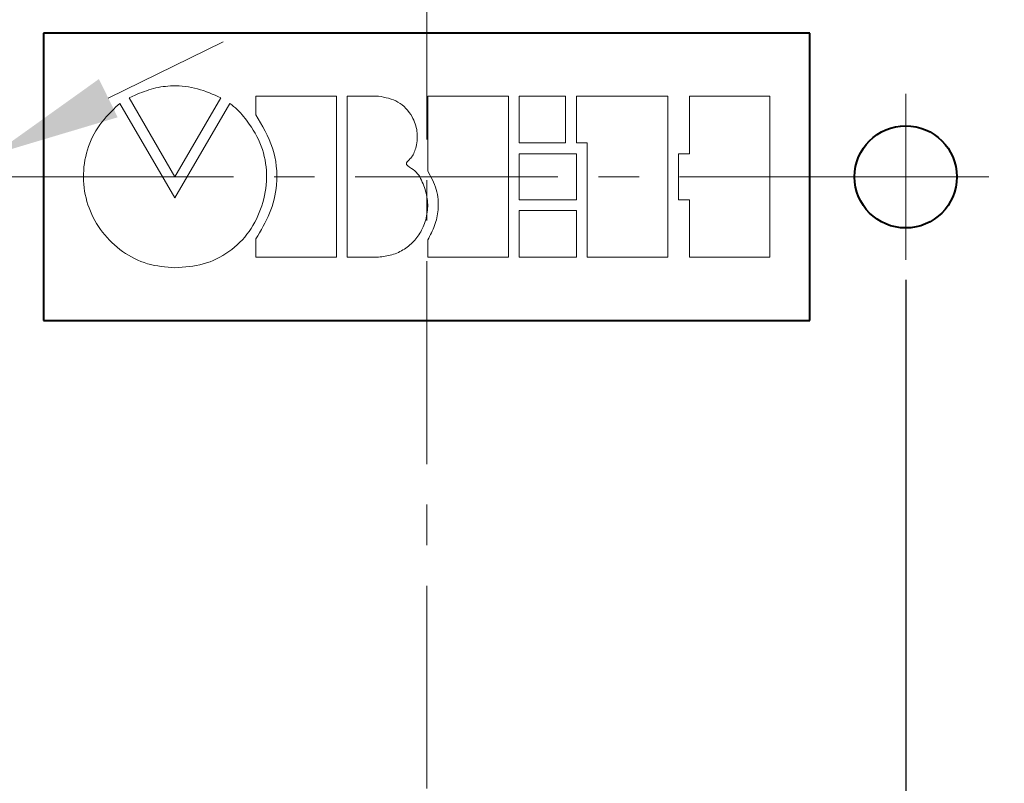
# Model space of a CAD drawing. Header units: millimetres. Extents: x 2146 to 2591, y 1129 to 1436.
# Tile 9 of 15: x 2223 to 2254, y 1311 to 1335. Entities that reach past the tile are written whole.
import ezdxf

# ---------------------------------------------------------------- set-up
doc = ezdxf.new("R2010")
doc.units = ezdxf.units.MM
doc.linetypes.add('ACAD_ISO05W100', pattern=[33, 24, -3, 0, -3, 0, -3])
doc.linetypes.add('CENTER', pattern=[10.16, 6.35, -1.27, 1.27, -1.27])
for name, color, linetype, lineweight in [('main', 5, 'Continuous', 40), ('size', 7, 'Continuous', 13), ('text', 7, 'Continuous', 18), ('ОСЕВЫЕ', 1, 'CENTER', 15)]:
    doc.layers.add(name, color=color, linetype=linetype, lineweight=lineweight)
doc.styles.add('K5_TEXTSTYLE', font='win_eskd.shx', dxfattribs={"width": 0.8, "oblique": 15, "height": 3.5})
doc.dimstyles.new('ISO-25', dxfattribs={"dimtxt": 3.5, "dimasz": 4, "dimexe": 1.25, "dimexo": 0.625, "dimgap": 1, "dimtad": 1, "dimdec": 1, "dimrnd": 0.5, "dimtxsty": 'K5_TEXTSTYLE', "dimcen": 0, "dimclrd": 256, "dimclrt": 256, "dimadec": 0, "dimazin": 2, "dimtfac": 1, "dimtdec": 1, "dimtmove": 0, "dimatfit": 1, "dimfxl": 1, "dimlwd": -1, "dimarcsym": 2})
doc.dimstyles.get("Standard").update_dxf_attribs({"dimtxt": 3.5, "dimasz": 4, "dimexe": 1.25, "dimexo": 0.0625, "dimgap": 1, "dimtad": 1, "dimtoh": 1, "dimdec": 1, "dimrnd": 0.5, "dimtxsty": 'K5_TEXTSTYLE', "dimcen": 0.09, "dimclrd": 256, "dimclrt": 256, "dimadec": 0, "dimazin": 2, "dimtfac": 1, "dimtdec": 1, "dimtmove": 1, "dimatfit": 1, "dimfxl": 1, "dimtolj": 1, "dimtzin": 0, "dimlwd": -1, "dimlwe": -1, "dimarcsym": 0})

# ---------------------------------------------------------------- blocks, each defined once
blk = doc.blocks.new('*D21')
at = {"layer": 'Defpoints', "color": 0, "transparency": 16777216}
for p in [(2262.534, 1308.278), (2258.704, 1307.126)]:
    blk.add_point(p, dxfattribs=at)
at = {"layer": 'size', "transparency": 16777216}
for p, q in [((2281.584, 1314.007), (2266.365, 1309.43)), ((2287.512, 1314.007), (2281.584, 1314.007)), ((2258.704, 1307.126), (2262.534, 1308.278)), ((2254.873, 1305.974), (2251.043, 1304.822))]:
    blk.add_line(p, q, dxfattribs=at)
for points in [[(2266.173, 1310.068), (2266.557, 1308.791), (2262.534, 1308.278)], [(2255.065, 1305.335), (2254.681, 1306.612), (2258.704, 1307.126)]]:
    blk.add_solid(points, dxfattribs=at)
at = {"layer": 'size', "linetype": 'ACAD_ISO05W100', "transparency": 16777216, "insert": (2285.048, 1316.757), "char_height": 3.5, "attachment_point": 5, "style": 'K5_TEXTSTYLE'}
blk.add_mtext('\\A1;%%c4', dxfattribs=at)
blk = doc.blocks.new('*D30')
at = {"layer": 'Defpoints', "color": 0}
for p in [(2222.056, 1330.406), (2219.182, 1328.998)]:
    blk.add_point(p, dxfattribs=at)
at = {"layer": 'size'}
for p, q in [((2225.648, 1332.166), (2229.24, 1333.926)), ((2222.056, 1330.406), (2219.182, 1328.998)), ((2195.532, 1317.408), (2215.59, 1327.238)), ((2186.325, 1317.408), (2195.532, 1317.408))]:
    blk.add_line(p, q, dxfattribs=at)
for points in [[(2225.354, 1332.765), (2225.941, 1331.567), (2222.056, 1330.406)], [(2215.884, 1326.639), (2215.297, 1327.836), (2219.182, 1328.998)]]:
    blk.add_solid(points, dxfattribs=at)
at = {"layer": 'size', "linetype": 'ACAD_ISO05W100', "insert": (2190.429, 1320.644), "char_height": 3.5, "attachment_point": 5, "style": 'K5_TEXTSTYLE'}
blk.add_mtext('{\\Q0;%%c}3,2', dxfattribs=at)
blk = doc.blocks.new('*D31')
at = {"layer": 'Defpoints', "color": 0, "transparency": 16777216}
for p in [(2220.619, 1327.102), (2250.619, 1327.102), (2250.619, 1250.702)]:
    blk.add_point(p, dxfattribs=at)
at = {"layer": 'size', "color": 0, "lineweight": -2, "transparency": 16777216}
for p, q in [((2220.619, 1326.477), (2220.619, 1249.452)), ((2250.619, 1326.477), (2250.619, 1249.452))]:
    blk.add_line(p, q, dxfattribs=at)
at = {"layer": 'size', "transparency": 16777216}
blk.add_line((2224.619, 1250.702), (2246.619, 1250.702), dxfattribs=at)
for points in [[(2224.619, 1251.368), (2224.619, 1250.035), (2220.619, 1250.702)], [(2246.619, 1250.035), (2246.619, 1251.368), (2250.619, 1250.702)]]:
    blk.add_solid(points, dxfattribs=at)
at = {"layer": 'size', "linetype": 'ACAD_ISO05W100', "transparency": 16777216, "insert": (2235.619, 1253.524), "char_height": 3.5, "attachment_point": 5, "style": 'K5_TEXTSTYLE'}
blk.add_mtext('30', dxfattribs=at)

msp = doc.modelspace()

# ---------------------------------------------------------------- linework, layer by layer
at = {"color": 7, "linetype": 'Continuous', "lineweight": 15}
for p, q in [((2226.484, 1332.263), (2226.305, 1332.174)), ((2226.305, 1332.174), (2227.736, 1329.704)), ((2227.736, 1329.704), (2229.172, 1332.174)), ((2230.266, 1332.229), (2230.266, 1331.645)), ((2232.793, 1332.229), (2230.266, 1332.229)), ((2232.793, 1327.189), (2232.793, 1332.229)), ((2234.109, 1332.228), (2233.129, 1332.228)), ((2233.129, 1332.228), (2233.129, 1327.188)), ((2238.176, 1332.228), (2235.651, 1332.228)), ((2235.651, 1332.228), (2235.651, 1329.892)), ((2238.176, 1327.188), (2238.176, 1332.228)), ((2238.516, 1332.226), (2238.516, 1330.765)), ((2239.97, 1332.226), (2238.516, 1332.226)), ((2239.97, 1330.765), (2239.97, 1332.226)), ((2240.305, 1332.226), (2240.305, 1330.765)), ((2243.168, 1332.226), (2240.305, 1332.226)), ((2243.168, 1327.186), (2243.168, 1332.226)), ((2246.369, 1332.225), (2243.844, 1332.225)), ((2243.844, 1332.225), (2243.844, 1330.427)), ((2246.369, 1327.185), (2246.369, 1332.225)), ((2226.013, 1331.996), (2225.887, 1331.894)), ((2227.732, 1329.047), (2226.013, 1331.996)), ((2229.455, 1331.999), (2227.732, 1329.047)), ((2238.516, 1330.765), (2239.97, 1330.765)), ((2240.305, 1330.765), (2240.641, 1330.765)), ((2240.641, 1330.765), (2240.641, 1327.186)), ((2238.516, 1330.427), (2238.516, 1328.983)), ((2240.306, 1330.427), (2238.516, 1330.427)), ((2240.306, 1328.983), (2240.306, 1330.427)), ((2243.844, 1330.427), (2243.506, 1330.427)), ((2243.506, 1330.427), (2243.506, 1328.983)), ((2238.516, 1328.983), (2240.306, 1328.983)), ((2243.506, 1328.983), (2243.844, 1328.983)), ((2243.844, 1328.983), (2243.844, 1327.185)), ((2238.516, 1328.647), (2238.516, 1327.187)), ((2240.306, 1328.647), (2238.516, 1328.647)), ((2240.306, 1327.187), (2240.306, 1328.647)), ((2230.266, 1327.758), (2230.266, 1327.189)), ((2235.651, 1327.726), (2235.651, 1327.188)), ((2230.266, 1327.189), (2232.793, 1327.189)), ((2233.129, 1327.188), (2234.109, 1327.188)), ((2235.651, 1327.188), (2238.176, 1327.188)), ((2238.516, 1327.187), (2240.306, 1327.187)), ((2240.641, 1327.186), (2243.168, 1327.186)), ((2243.844, 1327.185), (2246.369, 1327.185))]:
    msp.add_line(p, q, dxfattribs=at)
for points, knots in [([(2229.172, 1332.174), (2228.934, 1332.283), (2228.458, 1332.499), (2227.725, 1332.58), (2227.056, 1332.493), (2226.675, 1332.34), (2226.484, 1332.263)], [0, 0, 0, 0, 0.280022, 0.559754, 0.779825, 1, 1, 1, 1]), ([(2234.109, 1327.188), (2234.251, 1327.205), (2234.537, 1327.238), (2234.93, 1327.427), (2235.259, 1327.709), (2235.508, 1328.085), (2235.65, 1328.533), (2235.663, 1329.024), (2235.519, 1329.482), (2235.327, 1329.87), (2235.086, 1329.997), (2234.998, 1330.075), (2234.982, 1330.103), (2234.981, 1330.128), (2234.988, 1330.146), (2235.007, 1330.175), (2235.062, 1330.23), (2235.198, 1330.366), (2235.313, 1330.687), (2235.347, 1331.133), (2235.167, 1331.646), (2234.75, 1332.11), (2234.323, 1332.189), (2234.109, 1332.228)], [0, 0, 0, 0, 0.062529, 0.125055, 0.187556, 0.250061, 0.320335, 0.390608, 0.46086, 0.530548, 0.570843, 0.576992, 0.581962, 0.584538, 0.58733, 0.590517, 0.599507, 0.621456, 0.673857, 0.743902, 0.814008, 0.907039, 1, 1, 1, 1]), ([(2234.109, 1327.188), (2234.251, 1327.205), (2234.537, 1327.238), (2234.93, 1327.427), (2235.259, 1327.709), (2235.508, 1328.085), (2235.65, 1328.533), (2235.663, 1329.024), (2235.519, 1329.482), (2235.327, 1329.87), (2235.086, 1329.997), (2234.998, 1330.075), (2234.982, 1330.103), (2234.981, 1330.128), (2234.988, 1330.146), (2235.007, 1330.175), (2235.062, 1330.23), (2235.198, 1330.366), (2235.313, 1330.687), (2235.347, 1331.133), (2235.167, 1331.646), (2234.75, 1332.11), (2234.323, 1332.189), (2234.109, 1332.228)], [0, 0, 0, 0, 0.062529, 0.125055, 0.187556, 0.250061, 0.320335, 0.390608, 0.46086, 0.530548, 0.570843, 0.576992, 0.581962, 0.584538, 0.58733, 0.590517, 0.599507, 0.621456, 0.673857, 0.743902, 0.814008, 0.907039, 1, 1, 1, 1]), ([(2225.887, 1331.894), (2225.682, 1331.687), (2225.271, 1331.271), (2224.923, 1330.453), (2224.827, 1329.578), (2225.003, 1328.712), (2225.432, 1327.94), (2226.071, 1327.335), (2226.863, 1326.928), (2227.445, 1326.877), (2227.736, 1326.852)], [0, 0, 0, 0, 0.124998, 0.249974, 0.374943, 0.499952, 0.624961, 0.74998, 0.87499, 1, 1, 1, 1]), ([(2227.736, 1326.852), (2228.035, 1326.875), (2228.633, 1326.921), (2229.453, 1327.325), (2230.099, 1327.965), (2230.49, 1328.783), (2230.651, 1329.673), (2230.523, 1330.575), (2230.187, 1331.197), (2229.886, 1331.591), (2229.692, 1331.819), (2229.534, 1331.939), (2229.455, 1331.999)], [0, 0, 0, 0, 0.1250634, 0.2500192, 0.3749342, 0.4999313, 0.6250751, 0.7498327, 0.8749095, 0.9167205, 0.9585215, 1, 1, 1, 1]), ([(2230.266, 1331.645), (2230.466, 1331.309), (2230.865, 1330.637), (2230.981, 1329.528), (2230.739, 1328.545), (2230.424, 1328.02), (2230.266, 1327.758)], [0, 0, 0, 0, 0.280084, 0.559394, 0.779539, 1, 1, 1, 1]), ([(2230.266, 1331.645), (2230.466, 1331.309), (2230.865, 1330.637), (2230.981, 1329.528), (2230.739, 1328.545), (2230.424, 1328.02), (2230.266, 1327.758)], [0, 0, 0, 0, 0.280084, 0.559394, 0.779539, 1, 1, 1, 1]), ([(2235.651, 1329.892), (2235.753, 1329.702), (2235.956, 1329.323), (2236.007, 1328.714), (2235.888, 1328.172), (2235.73, 1327.874), (2235.651, 1327.726)], [0, 0, 0, 0, 0.279986, 0.559455, 0.779611, 1, 1, 1, 1]), ([(2235.651, 1329.892), (2235.753, 1329.702), (2235.956, 1329.323), (2236.007, 1328.714), (2235.888, 1328.172), (2235.73, 1327.874), (2235.651, 1327.726)], [0, 0, 0, 0, 0.279986, 0.559455, 0.779611, 1, 1, 1, 1])]:
    msp.add_open_spline(points, degree=3, knots=knots, dxfattribs=at)
at = {"layer": 'main'}
for p, q in [((2223.619, 1334.202), (2223.619, 1325.202)), ((2247.619, 1334.202), (2223.619, 1334.202)), ((2247.619, 1334.202), (2223.619, 1334.202)), ((2223.619, 1334.202), (2223.619, 1325.202)), ((2247.619, 1325.202), (2247.619, 1334.202)), ((2247.619, 1325.202), (2247.619, 1334.202)), ((2223.619, 1325.202), (2247.619, 1325.202)), ((2223.619, 1325.202), (2247.619, 1325.202))]:
    msp.add_line(p, q, dxfattribs=at)
msp.add_circle((2250.619, 1329.702), 1.6, dxfattribs=at)
at = {"layer": 'text'}
for p, q in [((2226.484, 1332.263), (2226.305, 1332.174)), ((2226.305, 1332.174), (2227.736, 1329.704)), ((2227.736, 1329.704), (2229.172, 1332.174)), ((2232.793, 1332.229), (2230.266, 1332.229)), ((2230.266, 1332.229), (2230.266, 1331.645)), ((2232.793, 1327.189), (2232.793, 1332.229)), ((2234.109, 1332.228), (2233.129, 1332.228)), ((2233.129, 1332.228), (2233.129, 1327.188)), ((2238.176, 1332.228), (2235.651, 1332.228)), ((2235.651, 1332.228), (2235.651, 1329.892)), ((2238.176, 1327.188), (2238.176, 1332.228)), ((2239.97, 1332.226), (2238.516, 1332.226)), ((2238.516, 1332.226), (2238.516, 1330.765)), ((2239.97, 1330.765), (2239.97, 1332.226)), ((2243.168, 1332.226), (2240.305, 1332.226)), ((2240.305, 1332.226), (2240.305, 1330.765)), ((2243.168, 1327.186), (2243.168, 1332.226)), ((2246.369, 1332.225), (2243.844, 1332.225)), ((2243.844, 1332.225), (2243.844, 1330.427)), ((2246.369, 1327.185), (2246.369, 1332.225)), ((2226.013, 1331.996), (2225.887, 1331.894)), ((2227.732, 1329.047), (2226.013, 1331.996)), ((2229.455, 1331.999), (2227.732, 1329.047)), ((2238.516, 1330.765), (2239.97, 1330.765)), ((2240.305, 1330.765), (2240.641, 1330.765)), ((2240.641, 1330.765), (2240.641, 1327.186)), ((2240.306, 1330.427), (2238.516, 1330.427)), ((2238.516, 1330.427), (2238.516, 1328.983)), ((2240.306, 1328.983), (2240.306, 1330.427)), ((2243.844, 1330.427), (2243.506, 1330.427)), ((2243.506, 1330.427), (2243.506, 1328.983)), ((2238.516, 1328.983), (2240.306, 1328.983)), ((2243.506, 1328.983), (2243.844, 1328.983)), ((2243.844, 1328.983), (2243.844, 1327.185)), ((2240.306, 1328.647), (2238.516, 1328.647)), ((2238.516, 1328.647), (2238.516, 1327.187)), ((2240.306, 1327.187), (2240.306, 1328.647)), ((2230.266, 1327.758), (2230.266, 1327.189)), ((2235.651, 1327.726), (2235.651, 1327.188)), ((2230.266, 1327.189), (2232.793, 1327.189)), ((2233.129, 1327.188), (2234.109, 1327.188)), ((2235.651, 1327.188), (2238.176, 1327.188)), ((2238.516, 1327.187), (2240.306, 1327.187)), ((2240.641, 1327.186), (2243.168, 1327.186)), ((2243.844, 1327.185), (2246.369, 1327.185))]:
    msp.add_line(p, q, dxfattribs=at)
for points, knots in [([(2229.172, 1332.174), (2228.934, 1332.283), (2228.458, 1332.499), (2227.725, 1332.58), (2227.056, 1332.493), (2226.675, 1332.34), (2226.484, 1332.263)], [0, 0, 0, 0, 0.280022, 0.559754, 0.779825, 1, 1, 1, 1]), ([(2234.109, 1327.188), (2234.251, 1327.205), (2234.537, 1327.238), (2234.93, 1327.427), (2235.259, 1327.709), (2235.508, 1328.085), (2235.65, 1328.533), (2235.663, 1329.024), (2235.519, 1329.482), (2235.327, 1329.87), (2235.086, 1329.997), (2234.998, 1330.075), (2234.982, 1330.103), (2234.981, 1330.128), (2234.988, 1330.146), (2235.007, 1330.175), (2235.062, 1330.23), (2235.198, 1330.366), (2235.313, 1330.687), (2235.347, 1331.133), (2235.167, 1331.646), (2234.75, 1332.11), (2234.323, 1332.189), (2234.109, 1332.228)], [0, 0, 0, 0, 0.062529, 0.125055, 0.187556, 0.250061, 0.320335, 0.390608, 0.46086, 0.530548, 0.570843, 0.576992, 0.581962, 0.584538, 0.58733, 0.590517, 0.599507, 0.621456, 0.673857, 0.743902, 0.814008, 0.907039, 1, 1, 1, 1]), ([(2234.109, 1327.188), (2234.251, 1327.205), (2234.537, 1327.238), (2234.93, 1327.427), (2235.259, 1327.709), (2235.508, 1328.085), (2235.65, 1328.533), (2235.663, 1329.024), (2235.519, 1329.482), (2235.327, 1329.87), (2235.086, 1329.997), (2234.998, 1330.075), (2234.982, 1330.103), (2234.981, 1330.128), (2234.988, 1330.146), (2235.007, 1330.175), (2235.062, 1330.23), (2235.198, 1330.366), (2235.313, 1330.687), (2235.347, 1331.133), (2235.167, 1331.646), (2234.75, 1332.11), (2234.323, 1332.189), (2234.109, 1332.228)], [0, 0, 0, 0, 0.062529, 0.125055, 0.187556, 0.250061, 0.320335, 0.390608, 0.46086, 0.530548, 0.570843, 0.576992, 0.581962, 0.584538, 0.58733, 0.590517, 0.599507, 0.621456, 0.673857, 0.743902, 0.814008, 0.907039, 1, 1, 1, 1]), ([(2225.887, 1331.894), (2225.682, 1331.687), (2225.271, 1331.271), (2224.923, 1330.453), (2224.827, 1329.578), (2225.003, 1328.712), (2225.432, 1327.94), (2226.071, 1327.335), (2226.863, 1326.928), (2227.445, 1326.877), (2227.736, 1326.852)], [0, 0, 0, 0, 0.124998, 0.249974, 0.374943, 0.499952, 0.624961, 0.74998, 0.87499, 1, 1, 1, 1]), ([(2227.736, 1326.852), (2228.035, 1326.875), (2228.633, 1326.921), (2229.453, 1327.325), (2230.099, 1327.965), (2230.49, 1328.783), (2230.651, 1329.673), (2230.523, 1330.575), (2230.187, 1331.197), (2229.886, 1331.591), (2229.692, 1331.819), (2229.534, 1331.939), (2229.455, 1331.999)], [0, 0, 0, 0, 0.1250634, 0.2500192, 0.3749342, 0.4999313, 0.6250751, 0.7498327, 0.8749095, 0.9167205, 0.9585215, 1, 1, 1, 1]), ([(2230.266, 1331.645), (2230.466, 1331.309), (2230.865, 1330.637), (2230.981, 1329.528), (2230.739, 1328.545), (2230.424, 1328.02), (2230.266, 1327.758)], [0, 0, 0, 0, 0.280084, 0.559394, 0.779539, 1, 1, 1, 1]), ([(2230.266, 1331.645), (2230.466, 1331.309), (2230.865, 1330.637), (2230.981, 1329.528), (2230.739, 1328.545), (2230.424, 1328.02), (2230.266, 1327.758)], [0, 0, 0, 0, 0.280084, 0.559394, 0.779539, 1, 1, 1, 1]), ([(2235.651, 1329.892), (2235.753, 1329.702), (2235.956, 1329.323), (2236.007, 1328.714), (2235.888, 1328.172), (2235.73, 1327.874), (2235.651, 1327.726)], [0, 0, 0, 0, 0.279986, 0.559455, 0.779611, 1, 1, 1, 1]), ([(2235.651, 1329.892), (2235.753, 1329.702), (2235.956, 1329.323), (2236.007, 1328.714), (2235.888, 1328.172), (2235.73, 1327.874), (2235.651, 1327.726)], [0, 0, 0, 0, 0.279986, 0.559455, 0.779611, 1, 1, 1, 1])]:
    msp.add_open_spline(points, degree=3, knots=knots, dxfattribs=at)
at = {"layer": 'ОСЕВЫЕ'}
for p, q in [((2235.619, 1367.702), (2235.619, 1270.702)), ((2250.619, 1327.102), (2250.619, 1332.302)), ((2218.019, 1329.702), (2223.219, 1329.702)), ((2223.219, 1329.702), (2248.019, 1329.702)), ((2248.019, 1329.702), (2253.219, 1329.702))]:
    msp.add_line(p, q, dxfattribs=at)

# ---------------------------------------------------------------- dimensions: what is measured, and where the dimension line sits
at = {"layer": 'size'}
dim = msp.add_diameter_dim_2p(p1=(2222.056, 1330.406), p2=(2219.182, 1328.998), text='{\\Q0;%%c}3,2', dimstyle='Standard', override={"dimlfac": 1, "dimtxsty": 'K5_TEXTSTYLE', "dimsah": 1, "dimse1": 1, "dimse2": 1, "dimtmove": 1, "dimtolj": 0}, dxfattribs=at)
dim.commit()
dim.dimension.update_dxf_attribs({"geometry": '*D30', "text_midpoint": (2195.532, 1317.408), "dimtype": 163})
dim = msp.add_linear_dim(base=(2250.619, 1250.702), p1=(2220.619, 1327.102), p2=(2250.619, 1327.102), dimstyle='ISO-25', override={"dimlfac": 1, "dimtxsty": 'K5_TEXTSTYLE', "dimsah": 1, "dimtolj": 0}, dxfattribs=at)
dim.commit()
dim.dimension.update_dxf_attribs({"geometry": '*D31', "text_midpoint": (2235.619, 1253.524)})
dim = msp.add_diameter_dim_2p(p1=(2258.704, 1307.126), p2=(2262.534, 1308.278), dimstyle='Standard', dxfattribs=at)
dim.commit()
dim.dimension.update_dxf_attribs({"geometry": '*D21', "text_midpoint": (2281.584, 1314.007), "dimtype": 163})

doc.saveas('drawing.dxf')
